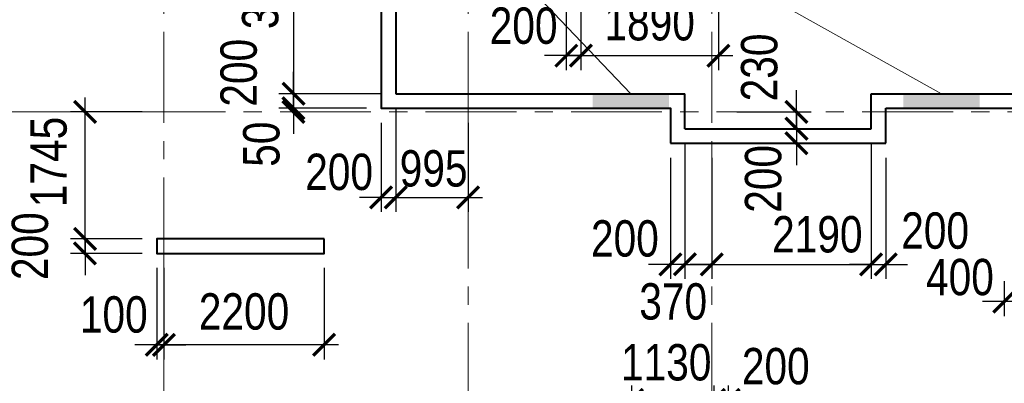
# Model space of a CAD drawing. Extents: x -8631841 to -8525813, y 4017860 to 4564755.
# Tile 64 of 112: x -8600995 to -8587462, y 4380955 to 4385955. Entities that reach past the tile are written whole.
import ezdxf

# ---------------------------------------------------------------- set-up
doc = ezdxf.new("R2010")
doc.units = 0
doc.header["$LTSCALE"] = 1000
doc.header["$MEASUREMENT"] = 0
doc.linetypes.add('CENTER', pattern=[2, 1.25, -0.25, 0.25, -0.25])
for name, color, linetype, lineweight in [('CК-400-Т(двери)', 7, 'Continuous', 20), ('СК-040-С(тены)', 12, 'Continuous', 40), ('СК-043-С-ПИЛОНЫ', 5, 'Continuous', 40), ('СК-100-О(си)', 7, 'CENTER', 15), ('СК-300-Р(азмеры)', 7, 'Continuous', 20), ('СК-343-Р-КОЛОННЫ', 7, 'Continuous', 13), ('СК-600-Ш(триховка', 7, 'Continuous', 15)]:
    doc.layers.add(name, color=color, linetype=linetype, lineweight=lineweight)
doc.styles.add('RUSS', font='arial.ttf', dxfattribs={"width": 0.8})
doc.dimstyles.new('100-200', dxfattribs={"dimscale": 0, "dimtxt": 500, "dimasz": 300, "dimexe": 200, "dimexo": 200, "dimgap": 200, "dimtad": 1, "dimdec": 0, "dimzin": 0, "dimdsep": 46, "dimtxsty": 'RUSS', "dimblk": 'ARCHTICK', "dimcen": 0.096, "dimdle": 200, "dimclrd": 7, "dimclre": 7, "dimclrt": 256, "dimadec": 0, "dimazin": 0, "dimtfac": 1, "dimtdec": 0, "dimtmove": 2, "dimatfit": 3, "dimldrblk": 'OBLIQUE', "dimfxl": 1, "dimtolj": 1, "dimtzin": 0, "dimarcsym": 0})

# ---------------------------------------------------------------- blocks, each defined once
blk = doc.blocks.new('оси')
at = {"layer": 'СК-100-О(си)'}
for p, q in [((-40280.2, 18534.9), (-40280.2, -7257.5)), ((-36100.2, 18534.9), (-36100.2, -7257.5)), ((-32750.1, 18534.9), (-32750.1, -7257.5)), ((-46685.3, 7435), (6554.2, 7435))]:
    blk.add_line(p, q, dxfattribs=at)
blk = doc.blocks.new('A$C858fb3ef')
at = {"layer": 'СК-300-Р(азмеры)'}
blk.add_blockref('оси', (0, 0), dxfattribs=at)
blk = doc.blocks.new('A$C573b34c5')
blk.add_blockref('A$C858fb3ef', (0, 0))
blk = doc.blocks.new('_ArchTick')
at = {"color": 0, "linetype": 'ByBlock', "const_width": 0.15}
blk.add_lwpolyline([(-0.5, -0.5), (0.5, 0.5)], dxfattribs=at)
blk = doc.blocks.new('*D658')
at = {"layer": 'Defpoints', "color": 0, "transparency": 16777216}
for p in [(-8599112, 4382941), (-8600097, 4382741), (-8599112, 4382741)]:
    blk.add_point(p, dxfattribs=at)
at = {"layer": 'СК-343-Р-КОЛОННЫ', "color": 7, "lineweight": -2, "transparency": 16777216}
for p, q in [((-8600097, 4382941), (-8600097, 4383241)), ((-8599312, 4382941), (-8600297, 4382941)), ((-8600097, 4382941), (-8600097, 4382741)), ((-8599312, 4382741), (-8600297, 4382741)), ((-8600097, 4382741), (-8600097, 4382441))]:
    blk.add_line(p, q, dxfattribs=at)
at = {"layer": 'СК-343-Р-КОЛОННЫ', "color": 7, "lineweight": -2, "transparency": 16777216, "xscale": 300, "yscale": 300, "zscale": 300}
for p, rotation in [((-8600097, 4382941), 270), ((-8600097, 4382741), 90)]:
    blk.add_blockref('_ArchTick', p, dxfattribs=dict(at, rotation=rotation))
at = {"layer": 'СК-343-Р-КОЛОННЫ', "transparency": 16777216, "insert": (-8600852, 4382841), "char_height": 500, "attachment_point": 5, "rotation": 90, "style": 'RUSS'}
blk.add_mtext('\\A1;200', dxfattribs=at)
blk = doc.blocks.new('_Oblique')
at = {"color": 0, "linetype": 'ByBlock', "lineweight": -2}
blk.add_line((-0.5, -0.5), (0.5, 0.5), dxfattribs=at)
blk = doc.blocks.new('*D659')
at = {"layer": 'Defpoints', "color": 0, "transparency": 16777216}
for p in [(-8600097, 4384686), (-8599112, 4384686), (-8599112, 4382941)]:
    blk.add_point(p, dxfattribs=at)
at = {"layer": 'СК-343-Р-КОЛОННЫ', "color": 7, "lineweight": -2, "transparency": 16777216}
for p, q in [((-8600097, 4382741), (-8600097, 4384886)), ((-8599312, 4384686), (-8600297, 4384686)), ((-8599312, 4382941), (-8600297, 4382941))]:
    blk.add_line(p, q, dxfattribs=at)
at = {"layer": 'СК-343-Р-КОЛОННЫ', "color": 7, "lineweight": -2, "transparency": 16777216, "xscale": 300, "yscale": 300, "zscale": 300}
for p, rotation in [((-8600097, 4384686), 90), ((-8600097, 4382941), 270)]:
    blk.add_blockref('_ArchTick', p, dxfattribs=dict(at, rotation=rotation))
at = {"layer": 'СК-343-Р-КОЛОННЫ', "transparency": 16777216, "insert": (-8600596, 4383998), "char_height": 500, "attachment_point": 5, "rotation": 90, "style": 'RUSS'}
blk.add_mtext('\\A1;1745', dxfattribs=at)
blk = doc.blocks.new('*D684')
at = {"layer": 'Defpoints', "color": 0, "transparency": 16777216}
for p in [(-8591252, 4380727), (-8591452, 4380201), (-8591252, 4380201)]:
    blk.add_point(p, dxfattribs=at)
at = {"layer": 'СК-343-Р-КОЛОННЫ', "color": 7, "lineweight": -2, "transparency": 16777216}
for p, q in [((-8591452, 4380401), (-8591452, 4380927)), ((-8591252, 4380401), (-8591252, 4380927)), ((-8591452, 4380727), (-8591752, 4380727)), ((-8591452, 4380727), (-8591252, 4380727)), ((-8591252, 4380727), (-8590952, 4380727))]:
    blk.add_line(p, q, dxfattribs=at)
at = {"layer": 'СК-343-Р-КОЛОННЫ', "color": 7, "lineweight": -2, "transparency": 16777216, "xscale": 300, "yscale": 300, "zscale": 300}
blk.add_blockref('_ArchTick', (-8591452, 4380727), dxfattribs=at)
at = {"layer": 'СК-343-Р-КОЛОННЫ', "color": 7, "lineweight": -2, "transparency": 16777216, "xscale": 300, "yscale": 300, "zscale": 300, "rotation": 180}
blk.add_blockref('_ArchTick', (-8591252, 4380727), dxfattribs=at)
at = {"layer": 'СК-343-Р-КОЛОННЫ', "transparency": 16777216, "insert": (-8590603, 4381188), "char_height": 500, "attachment_point": 5, "style": 'RUSS'}
blk.add_mtext('\\A1;200', dxfattribs=at)
blk = doc.blocks.new('*D709')
at = {"layer": 'Defpoints', "color": 0, "transparency": 16777216}
for p in [(-8591452, 4380727), (-8591452, 4380201), (-8592582, 4378401)]:
    blk.add_point(p, dxfattribs=at)
at = {"layer": 'СК-343-Р-КОЛОННЫ', "color": 7, "lineweight": -2, "transparency": 16777216}
for p, q in [((-8592582, 4378601), (-8592582, 4380927)), ((-8591452, 4380401), (-8591452, 4380927)), ((-8592782, 4380727), (-8591252, 4380727))]:
    blk.add_line(p, q, dxfattribs=at)
at = {"layer": 'СК-343-Р-КОЛОННЫ', "color": 7, "lineweight": -2, "transparency": 16777216, "xscale": 300, "yscale": 300, "zscale": 300, "rotation": 180}
blk.add_blockref('_ArchTick', (-8592582, 4380727), dxfattribs=at)
at = {"layer": 'СК-343-Р-КОЛОННЫ', "color": 7, "lineweight": -2, "transparency": 16777216, "xscale": 300, "yscale": 300, "zscale": 300}
blk.add_blockref('_ArchTick', (-8591452, 4380727), dxfattribs=at)
at = {"layer": 'СК-343-Р-КОЛОННЫ', "transparency": 16777216, "insert": (-8592109, 4381241), "char_height": 500, "attachment_point": 5, "style": 'RUSS'}
blk.add_mtext('\\A1;1130', dxfattribs=at)
blk = doc.blocks.new('*D575')
at = {"layer": 'Defpoints', "color": 0, "transparency": 16777216}
for p in [(-8591392, 4386736), (-8591192, 4386536), (-8590033, 4386536)]:
    blk.add_point(p, dxfattribs=at)
at = {"layer": 'СК-343-Р-КОЛОННЫ', "color": 7, "lineweight": -2, "transparency": 16777216}
for p, q in [((-8590033, 4386736), (-8590033, 4387036)), ((-8591192, 4386736), (-8589833, 4386736)), ((-8590033, 4386736), (-8590033, 4386536)), ((-8590992, 4386536), (-8589833, 4386536)), ((-8590033, 4386536), (-8590033, 4386236))]:
    blk.add_line(p, q, dxfattribs=at)
at = {"layer": 'СК-343-Р-КОЛОННЫ', "color": 7, "lineweight": -2, "transparency": 16777216, "xscale": 300, "yscale": 300, "zscale": 300}
for p, rotation in [((-8590033, 4386736), 270), ((-8590033, 4386536), 90)]:
    blk.add_blockref('_ArchTick', p, dxfattribs=dict(at, rotation=rotation))
at = {"layer": 'СК-343-Р-КОЛОННЫ', "transparency": 16777216, "insert": (-8589358, 4386584), "char_height": 500, "attachment_point": 5, "rotation": 90, "style": 'RUSS'}
blk.add_mtext('\\A1;200', dxfattribs=at)
blk = doc.blocks.new('*D579')
at = {"layer": 'Defpoints', "color": 0, "transparency": 16777216}
for p in [(-8593282, 4386736), (-8591392, 4386736), (-8591392, 4385460)]:
    blk.add_point(p, dxfattribs=at)
at = {"layer": 'СК-343-Р-КОЛОННЫ', "color": 7, "lineweight": -2, "transparency": 16777216}
for p, q in [((-8593282, 4386536), (-8593282, 4385260)), ((-8591392, 4386536), (-8591392, 4385260)), ((-8593482, 4385460), (-8591192, 4385460))]:
    blk.add_line(p, q, dxfattribs=at)
at = {"layer": 'СК-343-Р-КОЛОННЫ', "color": 7, "lineweight": -2, "transparency": 16777216, "xscale": 300, "yscale": 300, "zscale": 300, "rotation": 180}
blk.add_blockref('_ArchTick', (-8593282, 4385460), dxfattribs=at)
at = {"layer": 'СК-343-Р-КОЛОННЫ', "color": 7, "lineweight": -2, "transparency": 16777216, "xscale": 300, "yscale": 300, "zscale": 300}
blk.add_blockref('_ArchTick', (-8591392, 4385460), dxfattribs=at)
at = {"layer": 'СК-343-Р-КОЛОННЫ', "transparency": 16777216, "insert": (-8592337, 4385916), "char_height": 500, "attachment_point": 5, "style": 'RUSS'}
blk.add_mtext('\\A1;1890', dxfattribs=at)
blk = doc.blocks.new('*D580')
at = {"layer": 'Defpoints', "color": 0, "transparency": 16777216}
for p in [(-8593282, 4386736), (-8593482, 4386536), (-8593482, 4385460)]:
    blk.add_point(p, dxfattribs=at)
at = {"layer": 'СК-343-Р-КОЛОННЫ', "color": 7, "lineweight": -2, "transparency": 16777216}
for p, q in [((-8593282, 4386536), (-8593282, 4385260)), ((-8593482, 4386336), (-8593482, 4385260)), ((-8593482, 4385460), (-8593782, 4385460)), ((-8593282, 4385460), (-8593482, 4385460)), ((-8593282, 4385460), (-8592982, 4385460))]:
    blk.add_line(p, q, dxfattribs=at)
at = {"layer": 'СК-343-Р-КОЛОННЫ', "color": 7, "lineweight": -2, "transparency": 16777216, "xscale": 300, "yscale": 300, "zscale": 300}
blk.add_blockref('_ArchTick', (-8593482, 4385460), dxfattribs=at)
at = {"layer": 'СК-343-Р-КОЛОННЫ', "color": 7, "lineweight": -2, "transparency": 16777216, "xscale": 300, "yscale": 300, "zscale": 300, "rotation": 180}
blk.add_blockref('_ArchTick', (-8593282, 4385460), dxfattribs=at)
at = {"layer": 'СК-343-Р-КОЛОННЫ', "transparency": 16777216, "insert": (-8594069, 4385869), "char_height": 500, "attachment_point": 5, "style": 'RUSS'}
blk.add_mtext('\\A1;200', dxfattribs=at)
blk = doc.blocks.new('*D581')
at = {"layer": 'Defpoints', "color": 0, "transparency": 16777216}
for p in [(-8595827, 4387956), (-8597232, 4384936), (-8595826, 4384936)]:
    blk.add_point(p, dxfattribs=at)
at = {"layer": 'СК-343-Р-КОЛОННЫ', "color": 7, "lineweight": -2, "transparency": 16777216}
for p, q in [((-8597232, 4388156), (-8597232, 4384736)), ((-8596027, 4387956), (-8597432, 4387956)), ((-8596026, 4384936), (-8597432, 4384936))]:
    blk.add_line(p, q, dxfattribs=at)
at = {"layer": 'СК-343-Р-КОЛОННЫ', "color": 7, "lineweight": -2, "transparency": 16777216, "xscale": 300, "yscale": 300, "zscale": 300}
for p, rotation in [((-8597232, 4387956), 90), ((-8597232, 4384936), 270)]:
    blk.add_blockref('_ArchTick', p, dxfattribs=dict(at, rotation=rotation))
at = {"layer": 'СК-343-Р-КОЛОННЫ', "transparency": 16777216, "insert": (-8597687, 4386446), "char_height": 500, "attachment_point": 5, "rotation": 90, "style": 'RUSS'}
blk.add_mtext('\\A1;3020', dxfattribs=at)
blk = doc.blocks.new('*D582')
at = {"layer": 'Defpoints', "color": 0, "transparency": 16777216}
for p in [(-8597232, 4384686), (-8597232, 4384686), (-8596027, 4384736)]:
    blk.add_point(p, dxfattribs=at)
at = {"layer": 'СК-343-Р-КОЛОННЫ', "color": 7, "lineweight": -2, "transparency": 16777216}
for p, q in [((-8597232, 4384736), (-8597232, 4385036)), ((-8596227, 4384736), (-8597432, 4384736)), ((-8597232, 4384736), (-8597232, 4384686)), ((-8597232, 4384686), (-8597232, 4384386))]:
    blk.add_line(p, q, dxfattribs=at)
at = {"layer": 'СК-343-Р-КОЛОННЫ', "color": 7, "lineweight": -2, "transparency": 16777216, "xscale": 300, "yscale": 300, "zscale": 300}
for p, rotation in [((-8597232, 4384736), 270), ((-8597232, 4384686), 90)]:
    blk.add_blockref('_ArchTick', p, dxfattribs=dict(at, rotation=rotation))
at = {"layer": 'СК-343-Р-КОЛОННЫ', "transparency": 16777216, "insert": (-8597671, 4384243), "char_height": 500, "attachment_point": 5, "rotation": 90, "style": 'RUSS'}
blk.add_mtext('\\A1;50', dxfattribs=at)
blk = doc.blocks.new('*D587')
at = {"layer": 'Defpoints', "color": 0, "transparency": 16777216}
for p in [(-8595827, 4384936), (-8597232, 4384736), (-8596027, 4384736)]:
    blk.add_point(p, dxfattribs=at)
at = {"layer": 'СК-343-Р-КОЛОННЫ', "color": 7, "lineweight": -2, "transparency": 16777216}
for p, q in [((-8597232, 4384936), (-8597232, 4385236)), ((-8596027, 4384936), (-8597432, 4384936)), ((-8597232, 4384936), (-8597232, 4384736)), ((-8596227, 4384736), (-8597432, 4384736)), ((-8597232, 4384736), (-8597232, 4384436))]:
    blk.add_line(p, q, dxfattribs=at)
at = {"layer": 'СК-343-Р-КОЛОННЫ', "color": 7, "lineweight": -2, "transparency": 16777216, "xscale": 300, "yscale": 300, "zscale": 300}
for p, rotation in [((-8597232, 4384936), 270), ((-8597232, 4384736), 90)]:
    blk.add_blockref('_ArchTick', p, dxfattribs=dict(at, rotation=rotation))
at = {"layer": 'СК-343-Р-КОЛОННЫ', "transparency": 16777216, "insert": (-8597983, 4385225), "char_height": 500, "attachment_point": 5, "rotation": 90, "style": 'RUSS'}
blk.add_mtext('\\A1;200', dxfattribs=at)
blk = doc.blocks.new('*D588')
at = {"layer": 'Defpoints', "color": 0, "transparency": 16777216}
for p in [(-8599012, 4382741), (-8596812, 4382741), (-8599012, 4381484)]:
    blk.add_point(p, dxfattribs=at)
at = {"layer": 'СК-343-Р-КОЛОННЫ', "color": 7, "lineweight": -2, "transparency": 16777216}
for p, q in [((-8599012, 4382541), (-8599012, 4381284)), ((-8596812, 4382541), (-8596812, 4381284)), ((-8596612, 4381484), (-8599212, 4381484))]:
    blk.add_line(p, q, dxfattribs=at)
at = {"layer": 'СК-343-Р-КОЛОННЫ', "color": 7, "lineweight": -2, "transparency": 16777216, "xscale": 300, "yscale": 300, "zscale": 300, "rotation": 180}
blk.add_blockref('_ArchTick', (-8599012, 4381484), dxfattribs=at)
at = {"layer": 'СК-343-Р-КОЛОННЫ', "color": 7, "lineweight": -2, "transparency": 16777216, "xscale": 300, "yscale": 300, "zscale": 300}
blk.add_blockref('_ArchTick', (-8596812, 4381484), dxfattribs=at)
at = {"layer": 'СК-343-Р-КОЛОННЫ', "transparency": 16777216, "insert": (-8597912, 4381940), "char_height": 500, "attachment_point": 5, "style": 'RUSS'}
blk.add_mtext('\\A1;2200', dxfattribs=at)
blk = doc.blocks.new('*D589')
at = {"layer": 'Defpoints', "color": 0, "transparency": 16777216}
for p in [(-8599112, 4382741), (-8599012, 4382741), (-8599012, 4381484)]:
    blk.add_point(p, dxfattribs=at)
at = {"layer": 'СК-343-Р-КОЛОННЫ', "color": 7, "lineweight": -2, "transparency": 16777216}
for p, q in [((-8599112, 4382541), (-8599112, 4381284)), ((-8599012, 4382541), (-8599012, 4381284)), ((-8599112, 4381484), (-8599412, 4381484)), ((-8599112, 4381484), (-8599012, 4381484)), ((-8599012, 4381484), (-8598712, 4381484))]:
    blk.add_line(p, q, dxfattribs=at)
at = {"layer": 'СК-343-Р-КОЛОННЫ', "color": 7, "lineweight": -2, "transparency": 16777216, "xscale": 300, "yscale": 300, "zscale": 300}
blk.add_blockref('_ArchTick', (-8599112, 4381484), dxfattribs=at)
at = {"layer": 'СК-343-Р-КОЛОННЫ', "color": 7, "lineweight": -2, "transparency": 16777216, "xscale": 300, "yscale": 300, "zscale": 300, "rotation": 180}
blk.add_blockref('_ArchTick', (-8599012, 4381484), dxfattribs=at)
at = {"layer": 'СК-343-Р-КОЛОННЫ', "transparency": 16777216, "insert": (-8599702, 4381899), "char_height": 500, "attachment_point": 5, "style": 'RUSS'}
blk.add_mtext('\\A1;100', dxfattribs=at)
blk = doc.blocks.new('*D609')
at = {"layer": 'Defpoints', "color": 0, "transparency": 16777216}
for p in [(-8589292, 4384456), (-8589092, 4384256), (-8589092, 4382590)]:
    blk.add_point(p, dxfattribs=at)
at = {"layer": 'СК-343-Р-КОЛОННЫ', "color": 7, "lineweight": -2, "transparency": 16777216}
for p, q in [((-8589292, 4384256), (-8589292, 4382390)), ((-8589092, 4384056), (-8589092, 4382390)), ((-8589292, 4382590), (-8589592, 4382590)), ((-8589292, 4382590), (-8589092, 4382590)), ((-8589092, 4382590), (-8588792, 4382590))]:
    blk.add_line(p, q, dxfattribs=at)
at = {"layer": 'СК-343-Р-КОЛОННЫ', "color": 7, "lineweight": -2, "transparency": 16777216, "xscale": 300, "yscale": 300, "zscale": 300}
blk.add_blockref('_ArchTick', (-8589292, 4382590), dxfattribs=at)
at = {"layer": 'СК-343-Р-КОЛОННЫ', "color": 7, "lineweight": -2, "transparency": 16777216, "xscale": 300, "yscale": 300, "zscale": 300, "rotation": 180}
blk.add_blockref('_ArchTick', (-8589092, 4382590), dxfattribs=at)
at = {"layer": 'СК-343-Р-КОЛОННЫ', "transparency": 16777216, "insert": (-8588413, 4383052), "char_height": 500, "attachment_point": 5, "style": 'RUSS'}
blk.add_mtext('\\A1;200', dxfattribs=at)
blk = doc.blocks.new('*D610')
at = {"layer": 'Defpoints', "color": 0, "transparency": 16777216}
for p in [(-8589292, 4384456), (-8591482, 4384256), (-8589292, 4382590)]:
    blk.add_point(p, dxfattribs=at)
at = {"layer": 'СК-343-Р-КОЛОННЫ', "color": 7, "lineweight": -2, "transparency": 16777216}
for p, q in [((-8589292, 4384256), (-8589292, 4382390)), ((-8591482, 4384056), (-8591482, 4382390)), ((-8591482, 4382590), (-8591782, 4382590)), ((-8591482, 4382590), (-8589292, 4382590)), ((-8589292, 4382590), (-8588992, 4382590))]:
    blk.add_line(p, q, dxfattribs=at)
at = {"layer": 'СК-343-Р-КОЛОННЫ', "color": 7, "lineweight": -2, "transparency": 16777216, "xscale": 300, "yscale": 300, "zscale": 300}
blk.add_blockref('_ArchTick', (-8591482, 4382590), dxfattribs=at)
at = {"layer": 'СК-343-Р-КОЛОННЫ', "color": 7, "lineweight": -2, "transparency": 16777216, "xscale": 300, "yscale": 300, "zscale": 300, "rotation": 180}
blk.add_blockref('_ArchTick', (-8589292, 4382590), dxfattribs=at)
at = {"layer": 'СК-343-Р-КОЛОННЫ', "transparency": 16777216, "insert": (-8590032, 4383001), "char_height": 500, "attachment_point": 5, "style": 'RUSS'}
blk.add_mtext('\\A1;2190', dxfattribs=at)
blk = doc.blocks.new('*D611')
at = {"layer": 'Defpoints', "color": 0, "transparency": 16777216}
for p in [(-8591852, 4384456), (-8591482, 4384256), (-8591482, 4382590)]:
    blk.add_point(p, dxfattribs=at)
at = {"layer": 'СК-343-Р-КОЛОННЫ', "color": 7, "lineweight": -2, "transparency": 16777216}
for p, q in [((-8591852, 4384256), (-8591852, 4382390)), ((-8591482, 4384056), (-8591482, 4382390)), ((-8591852, 4382590), (-8592152, 4382590)), ((-8591852, 4382590), (-8591482, 4382590)), ((-8591482, 4382590), (-8591182, 4382590))]:
    blk.add_line(p, q, dxfattribs=at)
at = {"layer": 'СК-343-Р-КОЛОННЫ', "color": 7, "lineweight": -2, "transparency": 16777216, "xscale": 300, "yscale": 300, "zscale": 300}
blk.add_blockref('_ArchTick', (-8591852, 4382590), dxfattribs=at)
at = {"layer": 'СК-343-Р-КОЛОННЫ', "color": 7, "lineweight": -2, "transparency": 16777216, "xscale": 300, "yscale": 300, "zscale": 300, "rotation": 180}
blk.add_blockref('_ArchTick', (-8591482, 4382590), dxfattribs=at)
at = {"layer": 'СК-343-Р-КОЛОННЫ', "transparency": 16777216, "insert": (-8592013, 4382078), "char_height": 500, "attachment_point": 5, "style": 'RUSS'}
blk.add_mtext('\\A1;370', dxfattribs=at)
blk = doc.blocks.new('*D612')
at = {"layer": 'Defpoints', "color": 0, "transparency": 16777216}
for p in [(-8591852, 4384456), (-8592052, 4384256), (-8592052, 4382591)]:
    blk.add_point(p, dxfattribs=at)
at = {"layer": 'СК-343-Р-КОЛОННЫ', "color": 7, "lineweight": -2, "transparency": 16777216}
for p, q in [((-8591852, 4384256), (-8591852, 4382391)), ((-8592052, 4384056), (-8592052, 4382391)), ((-8592052, 4382591), (-8592352, 4382591)), ((-8591852, 4382591), (-8592052, 4382591)), ((-8591852, 4382591), (-8591552, 4382591))]:
    blk.add_line(p, q, dxfattribs=at)
at = {"layer": 'СК-343-Р-КОЛОННЫ', "color": 7, "lineweight": -2, "transparency": 16777216, "xscale": 300, "yscale": 300, "zscale": 300}
blk.add_blockref('_ArchTick', (-8592052, 4382591), dxfattribs=at)
at = {"layer": 'СК-343-Р-КОЛОННЫ', "color": 7, "lineweight": -2, "transparency": 16777216, "xscale": 300, "yscale": 300, "zscale": 300, "rotation": 180}
blk.add_blockref('_ArchTick', (-8591852, 4382591), dxfattribs=at)
at = {"layer": 'СК-343-Р-КОЛОННЫ', "transparency": 16777216, "insert": (-8592677, 4382944), "char_height": 500, "attachment_point": 5, "style": 'RUSS'}
blk.add_mtext('\\A1;200', dxfattribs=at)
blk = doc.blocks.new('*D620')
at = {"layer": 'Defpoints', "color": 0, "transparency": 16777216}
for p in [(-8591337, 4384686), (-8591337, 4384456), (-8590318, 4384456)]:
    blk.add_point(p, dxfattribs=at)
at = {"layer": 'СК-343-Р-КОЛОННЫ', "color": 7, "lineweight": -2, "transparency": 16777216}
for p, q in [((-8590318, 4384686), (-8590318, 4384986)), ((-8591137, 4384686), (-8590118, 4384686)), ((-8590318, 4384686), (-8590318, 4384456)), ((-8591137, 4384456), (-8590118, 4384456)), ((-8590318, 4384456), (-8590318, 4384156))]:
    blk.add_line(p, q, dxfattribs=at)
at = {"layer": 'СК-343-Р-КОЛОННЫ', "color": 7, "lineweight": -2, "transparency": 16777216, "xscale": 300, "yscale": 300, "zscale": 300}
for p, rotation in [((-8590318, 4384686), 270), ((-8590318, 4384456), 90)]:
    blk.add_blockref('_ArchTick', p, dxfattribs=dict(at, rotation=rotation))
at = {"layer": 'СК-343-Р-КОЛОННЫ', "transparency": 16777216, "insert": (-8590828, 4385298), "char_height": 500, "attachment_point": 5, "rotation": 90, "style": 'RUSS'}
blk.add_mtext('\\A1;230', dxfattribs=at)
blk = doc.blocks.new('*D621')
at = {"layer": 'Defpoints', "color": 0, "transparency": 16777216}
for p in [(-8591338, 4384456), (-8591338, 4384256), (-8590319, 4384256)]:
    blk.add_point(p, dxfattribs=at)
at = {"layer": 'СК-343-Р-КОЛОННЫ', "color": 7, "lineweight": -2, "transparency": 16777216}
for p, q in [((-8590319, 4384456), (-8590319, 4384756)), ((-8591138, 4384456), (-8590119, 4384456)), ((-8590319, 4384456), (-8590319, 4384256)), ((-8591138, 4384256), (-8590119, 4384256)), ((-8590319, 4384256), (-8590319, 4383956))]:
    blk.add_line(p, q, dxfattribs=at)
at = {"layer": 'СК-343-Р-КОЛОННЫ', "color": 7, "lineweight": -2, "transparency": 16777216, "xscale": 300, "yscale": 300, "zscale": 300}
for p, rotation in [((-8590319, 4384456), 270), ((-8590319, 4384256), 90)]:
    blk.add_blockref('_ArchTick', p, dxfattribs=dict(at, rotation=rotation))
at = {"layer": 'СК-343-Р-КОЛОННЫ', "transparency": 16777216, "insert": (-8590774, 4383766), "char_height": 500, "attachment_point": 5, "rotation": 90, "style": 'RUSS'}
blk.add_mtext('\\A1;200', dxfattribs=at)
blk = doc.blocks.new('11')
at = {"layer": 'СК-040-С(тены)'}
for p, q in [((6825, 10705), (6825, 7685)), ((6826, 7685), (10800, 7685)), ((10800, 7205), (10800, 7685)), ((13360, 7205), (13360, 7685)), ((13360, 7685), (16650, 7685)), ((13560, 7005), (13560, 7485)), ((13560, 7485), (16450, 7485)), ((10800, 7205), (13360, 7205)), ((10600, 7005), (13560, 7005))]:
    blk.add_line(p, q, dxfattribs=at)
blk.add_lwpolyline([(6740, 15241), (6740, 13185), (7160, 13185), (7160, 10905), (6775, 10905), (6775, 10905), (6625, 10905), (6625, 7485), (10600, 7485), (10600, 7005)], dxfattribs=at)
at = {"layer": 'СК-043-С-ПИЛОНЫ'}
blk.add_lwpolyline([(5840, 5690), (3540, 5690), (3540, 5490), (5840, 5490), (5840, 5690)], dxfattribs=at)
at = {"layer": 'СК-600-Ш(триховка', "color": 7}
for points in [[(9530, 7685), (9530, 7485), (10580, 7685), (10580, 7485)], [(13800, 7685), (13800, 7485), (14850, 7685), (14850, 7485)]]:
    blk.add_solid(points, dxfattribs=at)
blk = doc.blocks.new('*D1060')
at = {"layer": 'Defpoints', "color": 0, "transparency": 16777216}
for p in [(-8595827, 4384936), (-8596027, 4384736), (-8595827, 4383512)]:
    blk.add_point(p, dxfattribs=at)
at = {"layer": 'СК-343-Р-КОЛОННЫ', "color": 7, "lineweight": -2, "transparency": 16777216}
for p, q in [((-8595827, 4384736), (-8595827, 4383312)), ((-8596027, 4384536), (-8596027, 4383312)), ((-8596027, 4383512), (-8596327, 4383512)), ((-8596027, 4383512), (-8595827, 4383512)), ((-8595827, 4383512), (-8595527, 4383512))]:
    blk.add_line(p, q, dxfattribs=at)
at = {"layer": 'СК-343-Р-КОЛОННЫ', "color": 7, "lineweight": -2, "transparency": 16777216, "xscale": 300, "yscale": 300, "zscale": 300}
blk.add_blockref('_ArchTick', (-8596027, 4383512), dxfattribs=at)
at = {"layer": 'СК-343-Р-КОЛОННЫ', "color": 7, "lineweight": -2, "transparency": 16777216, "xscale": 300, "yscale": 300, "zscale": 300, "rotation": 180}
blk.add_blockref('_ArchTick', (-8595827, 4383512), dxfattribs=at)
at = {"layer": 'СК-343-Р-КОЛОННЫ', "transparency": 16777216, "insert": (-8596605, 4383859), "char_height": 500, "attachment_point": 5, "style": 'RUSS'}
blk.add_mtext('\\A1;200', dxfattribs=at)
blk = doc.blocks.new('*D1053')
at = {"layer": 'Defpoints', "color": 0, "transparency": 16777216}
for p in [(-8595827, 4384936), (-8594832, 4384736), (-8594832, 4383512)]:
    blk.add_point(p, dxfattribs=at)
at = {"layer": 'СК-343-Р-КОЛОННЫ', "color": 7, "lineweight": -2, "transparency": 16777216}
for p, q in [((-8595827, 4384736), (-8595827, 4383312)), ((-8594832, 4384536), (-8594832, 4383312)), ((-8596027, 4383512), (-8594632, 4383512))]:
    blk.add_line(p, q, dxfattribs=at)
at = {"layer": 'СК-343-Р-КОЛОННЫ', "color": 7, "lineweight": -2, "transparency": 16777216, "xscale": 300, "yscale": 300, "zscale": 300, "rotation": 180}
blk.add_blockref('_ArchTick', (-8595827, 4383512), dxfattribs=at)
at = {"layer": 'СК-343-Р-КОЛОННЫ', "color": 7, "lineweight": -2, "transparency": 16777216, "xscale": 300, "yscale": 300, "zscale": 300}
blk.add_blockref('_ArchTick', (-8594832, 4383512), dxfattribs=at)
at = {"layer": 'СК-343-Р-КОЛОННЫ', "transparency": 16777216, "insert": (-8595306, 4383907), "char_height": 500, "attachment_point": 5, "style": 'RUSS'}
blk.add_mtext('\\A1;995', dxfattribs=at)
blk = doc.blocks.new('*D1056')
at = {"layer": 'Defpoints', "color": 0, "transparency": 16777216}
for p in [(-8587062, 4383236), (-8587462, 4382560), (-8587462, 4382080)]:
    blk.add_point(p, dxfattribs=at)
at = {"layer": 'СК-343-Р-КОЛОННЫ', "color": 7, "lineweight": -2, "transparency": 16777216}
for p, q in [((-8587062, 4383036), (-8587062, 4381880)), ((-8587462, 4382360), (-8587462, 4381880)), ((-8587462, 4382080), (-8587762, 4382080)), ((-8587062, 4382080), (-8587462, 4382080)), ((-8587062, 4382080), (-8586762, 4382080))]:
    blk.add_line(p, q, dxfattribs=at)
at = {"layer": 'СК-343-Р-КОЛОННЫ', "color": 7, "lineweight": -2, "transparency": 16777216, "xscale": 300, "yscale": 300, "zscale": 300}
blk.add_blockref('_ArchTick', (-8587462, 4382080), dxfattribs=at)
at = {"layer": 'СК-343-Р-КОЛОННЫ', "color": 7, "lineweight": -2, "transparency": 16777216, "xscale": 300, "yscale": 300, "zscale": 300, "rotation": 180}
blk.add_blockref('_ArchTick', (-8587062, 4382080), dxfattribs=at)
at = {"layer": 'СК-343-Р-КОЛОННЫ', "transparency": 16777216, "insert": (-8588072, 4382413), "char_height": 500, "attachment_point": 5, "style": 'RUSS'}
blk.add_mtext('\\A1;400', dxfattribs=at)
blk = doc.blocks.new('A$C1d9011e3')
at = {"layer": 'CК-400-Т(двери)'}
for q in [(10055, 7685), (14325, 7685)]:
    blk.add_line((5175, 12806), q, dxfattribs=at)

msp = doc.modelspace()

# ---------------------------------------------------------------- block references
at = {"layer": 'CК-400-Т(двери)'}
msp.add_blockref('A$C1d9011e3', (-8602652.1, 4377251), dxfattribs=at)
at = {"layer": 'СК-300-Р(азмеры)'}
msp.add_blockref('A$C573b34c5', (-8558731.8, 4377251), dxfattribs=at)
at = {"layer": 'СК-343-Р-КОЛОННЫ'}
msp.add_blockref('11', (-8602652.1, 4377251), dxfattribs=at)

# ---------------------------------------------------------------- dimensions: what is measured, and where the dimension line sits
for base, p1, p2, picture, middle in [((-8597231.5, 4384936.3), (-8595827.3, 4387955.9), (-8595825.7, 4384936.3), '*D581', (-8597687, 4386446.1)), ((-8600096.7, 4382741), (-8599112.2, 4382941), (-8599112.2, 4382741), '*D658', (-8600852, 4382841))]:
    dim = msp.add_linear_dim(base=base, p1=p1, p2=p2, angle=90, dimstyle='100-200', override={"dimscale": 1}, dxfattribs=at)
    dim.commit()
    dim.dimension.update_dxf_attribs({"geometry": picture, "text_midpoint": middle})
for base, p1, p2, picture, middle in [((-8590033.1, 4386535.7), (-8591391.8, 4386735.7), (-8591191.8, 4386535.7), '*D575', (-8589358.3, 4386584.3)), ((-8597231.5, 4384736.3), (-8595827.3, 4384936.3), (-8596027.3, 4384736.3), '*D587', (-8597983.1, 4385224.9)), ((-8590318.3, 4384456.4), (-8591337.4, 4384686), (-8591337.4, 4384456.4), '*D620', (-8590827.8, 4385298)), ((-8597231.5, 4384686), (-8596027.3, 4384736.3), (-8597231.5, 4384686), '*D582', (-8597671.3, 4384243.4)), ((-8600097.1, 4384686), (-8599112.2, 4382941), (-8599112.2, 4384686), '*D659', (-8600596.4, 4383998.2)), ((-8590319.1, 4384256.4), (-8591338.2, 4384456.4), (-8591338.2, 4384256.4), '*D621', (-8590774.2, 4383766.3))]:
    dim = msp.add_linear_dim(base=base, p1=p1, p2=p2, angle=90, dimstyle='100-200', override={"dimscale": 1}, dxfattribs=at)
    dim.commit()
    dim.dimension.update_dxf_attribs({"geometry": picture, "text_midpoint": middle, "dimtype": 160})
for base, p1, p2, picture, middle in [((-8593482.1, 4385460.4), (-8593282.1, 4386735.7), (-8593482.1, 4386535.7), '*D580', (-8594069.3, 4385869.2)), ((-8595827.3, 4383511.7), (-8596027.3, 4384736.3), (-8595827.3, 4384936.3), '*D1060', (-8596605.5, 4383858.8)), ((-8594832.1, 4383511.7), (-8595827.3, 4384936.3), (-8594832.1, 4384736.3), '*D1053', (-8595306.1, 4383906.7)), ((-8592052.1, 4382590.8), (-8591852.1, 4384456.3), (-8592052.1, 4384256.3), '*D612', (-8592677.2, 4382943.9)), ((-8591482, 4382590.4), (-8591852.1, 4384456.3), (-8591482, 4384256.3), '*D611', (-8592012.7, 4382078.1)), ((-8589292.1, 4382590.4), (-8591482, 4384256.3), (-8589292.1, 4384456.3), '*D610', (-8590031.6, 4383001.4)), ((-8589092.1, 4382590.4), (-8589292.1, 4384456.3), (-8589092.1, 4384256.3), '*D609', (-8588413.3, 4383051.9)), ((-8587461.7, 4382079.9), (-8587062, 4383236.2), (-8587461.7, 4382559.9), '*D1056', (-8588071.9, 4382413.5)), ((-8599012.1, 4381484.4), (-8599112.2, 4382741), (-8599012.1, 4382741), '*D589', (-8599701.7, 4381898.8)), ((-8591452.1, 4380727), (-8592582.1, 4378401.1), (-8591452.1, 4380201.2), '*D709', (-8592108.7, 4381240.7)), ((-8591252.1, 4380727), (-8591452.1, 4380201.2), (-8591252.1, 4380201.2), '*D684', (-8590603.1, 4381188.1))]:
    dim = msp.add_linear_dim(base=base, p1=p1, p2=p2, dimstyle='100-200', override={"dimscale": 1}, dxfattribs=at)
    dim.commit()
    dim.dimension.update_dxf_attribs({"geometry": picture, "text_midpoint": middle, "dimtype": 160})
for base, p1, p2, picture, middle in [((-8591391.8, 4385460.4), (-8593282.1, 4386735.7), (-8591391.8, 4386735.7), '*D579', (-8592337, 4385915.7)), ((-8599012.1, 4381484.4), (-8596812.1, 4382741), (-8599012.1, 4382741), '*D588', (-8597912.1, 4381939.7))]:
    dim = msp.add_linear_dim(base=base, p1=p1, p2=p2, dimstyle='100-200', override={"dimscale": 1}, dxfattribs=at)
    dim.commit()
    dim.dimension.update_dxf_attribs({"geometry": picture, "text_midpoint": middle})

doc.saveas('drawing.dxf')
